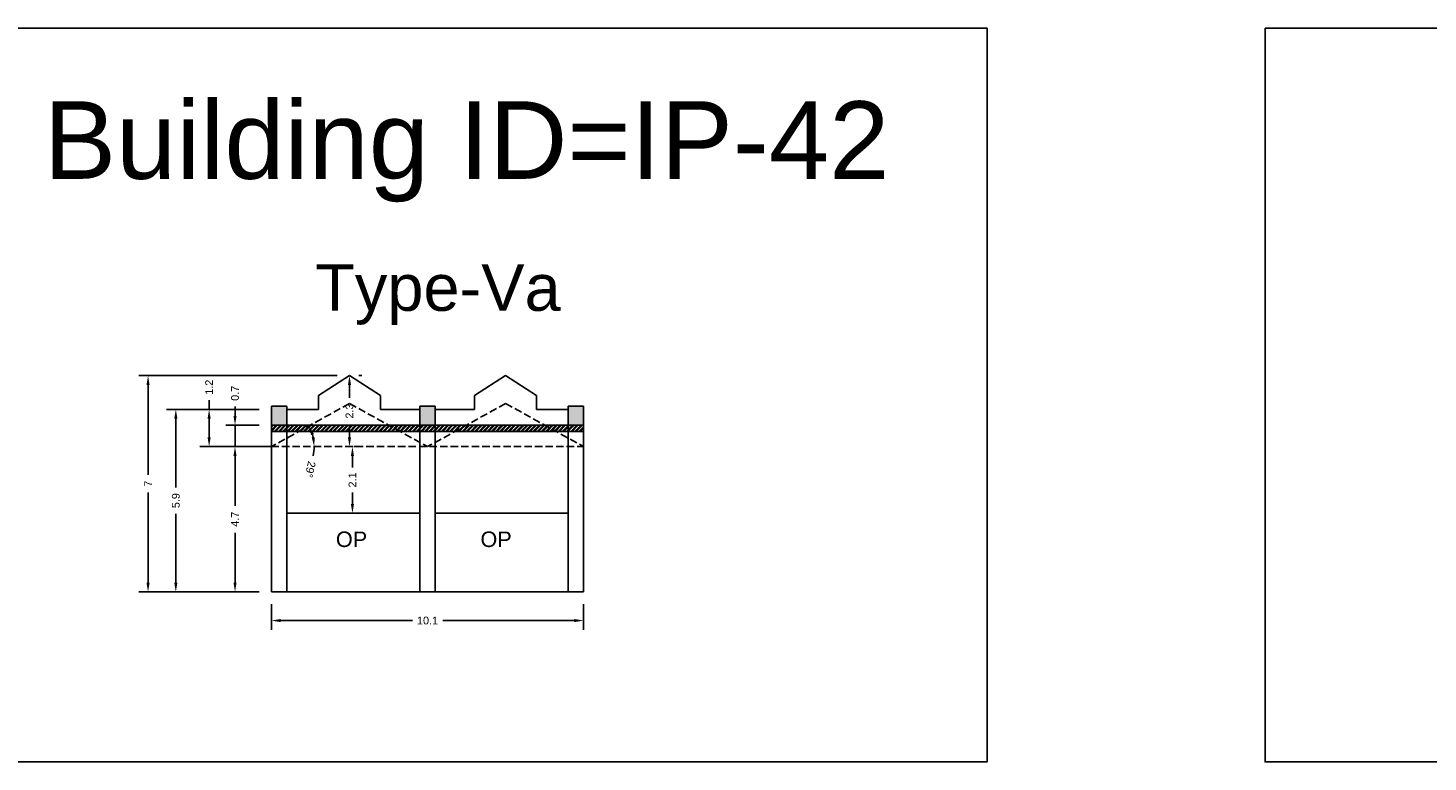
# Model space of a CAD drawing. Header units: metres. Extents: x 3416658 to 3417184, y -6712896 to -6712690.
# Tile 4 of 58: x 3416698 to 3416743, y -6712857 to -6712833. Entities that reach past the tile are written whole.
import ezdxf

# ---------------------------------------------------------------- set-up
doc = ezdxf.new("R2010")
doc.units = ezdxf.units.M
doc.linetypes.add('ACAD_ISO02W100', pattern=[15, 12, -3])
doc.layers.add('Dotted', color=7, linetype='ACAD_ISO02W100', plot=False)
doc.styles.get("Standard").update_dxf_attribs({"font": 'arial.ttf'})
doc.dimstyles.new('ISO-25', dxfattribs={"dimtxt": 0.25, "dimasz": 0.3, "dimexe": 0.3, "dimexo": 0.4, "dimgap": 0.2, "dimtad": 0, "dimdec": 1, "dimdsep": 46, "dimtxsty": 'Standard', "dimcen": 2.5, "dimadec": 0, "dimazin": 0, "dimtfac": 1, "dimtdec": 1, "dimtmove": 0, "dimatfit": 3, "dimfxl": 1, "dimarcsym": 0})

# ---------------------------------------------------------------- blocks, each defined once
blk = doc.blocks.new('*D367')
at = {"color": 0, "lineweight": -2, "transparency": 16777216}
for p, q in [((3416708.75, -6712844.193), (3416708.65, -6712844.193)), ((3416708.35, -6712844.493), (3416708.35, -6712844.909)), ((3416708.35, -6712846.184), (3416708.35, -6712845.768)), ((3416708.75, -6712846.484), (3416708.65, -6712846.484))]:
    blk.add_line(p, q, dxfattribs=at)
at = {"color": 0, "transparency": 16777216}
for points in [[(3416708.3, -6712844.493), (3416708.4, -6712844.493), (3416708.35, -6712844.193)], [(3416708.3, -6712846.184), (3416708.4, -6712846.184), (3416708.35, -6712846.484)]]:
    blk.add_solid(points, dxfattribs=at)
at = {"layer": 'Defpoints', "color": 0, "transparency": 16777216}
for p in [(3416708.35, -6712844.193), (3416708.35, -6712846.484), (3416708.35, -6712846.484)]:
    blk.add_point(p, dxfattribs=at)
at = {"color": 0, "transparency": 16777216, "insert": (3416708.35, -6712845.338), "char_height": 0.25, "attachment_point": 5, "rotation": 90}
blk.add_mtext('2.3', dxfattribs=at)
blk = doc.blocks.new('*D368')
at = {"color": 0, "lineweight": -2, "transparency": 16777216}
for start, end in [(12.4819, 16.4503), (347.5181, 360)]:
    blk.add_arc((3416705.832, -6712846.484), 1.38, start, end, dxfattribs=at)
at = {"color": 0, "transparency": 16777216}
for points in [[(3416707.109, -6712846.113), (3416707.202, -6712846.074), (3416707.04, -6712845.817)], [(3416707.229, -6712846.181), (3416707.13, -6712846.191), (3416707.212, -6712846.484)]]:
    blk.add_solid(points, dxfattribs=at)
at = {"layer": 'Defpoints', "color": 0, "transparency": 16777216}
for p in [(3416708.35, -6712845.093), (3416707.135, -6712846.028), (3416705.832, -6712846.484), (3416705.832, -6712846.484), (3416715.902, -6712846.484)]:
    blk.add_point(p, dxfattribs=at)
at = {"color": 0, "transparency": 16777216, "insert": (3416707.083, -6712847.219), "char_height": 0.25, "attachment_point": 5, "rotation": 257.5181}
blk.add_mtext('29°', dxfattribs=at)
blk = doc.blocks.new('*D369')
at = {"color": 0, "lineweight": -2, "transparency": 16777216}
for p, q in [((3416704.657, -6712845.493), (3416704.657, -6712845.193)), ((3416705.432, -6712845.793), (3416704.357, -6712845.793)), ((3416704.657, -6712846.484), (3416704.657, -6712845.793)), ((3416705.432, -6712846.484), (3416704.357, -6712846.484)), ((3416704.657, -6712846.784), (3416704.657, -6712847.084))]:
    blk.add_line(p, q, dxfattribs=at)
at = {"color": 0, "transparency": 16777216}
for points in [[(3416704.607, -6712845.493), (3416704.707, -6712845.493), (3416704.657, -6712845.793)], [(3416704.607, -6712846.784), (3416704.707, -6712846.784), (3416704.657, -6712846.484)]]:
    blk.add_solid(points, dxfattribs=at)
at = {"layer": 'Defpoints', "color": 0, "transparency": 16777216}
for p in [(3416704.657, -6712845.793), (3416705.832, -6712845.793), (3416705.832, -6712846.484)]:
    blk.add_point(p, dxfattribs=at)
at = {"color": 0, "transparency": 16777216, "insert": (3416704.657, -6712844.765), "char_height": 0.25, "attachment_point": 5, "rotation": 90}
blk.add_mtext('0.7', dxfattribs=at)
blk = doc.blocks.new('*D370')
at = {"color": 0, "lineweight": -2, "transparency": 16777216}
for p, q in [((3416705.432, -6712845.284), (3416703.522, -6712845.284)), ((3416703.822, -6712845.284), (3416703.822, -6712844.984)), ((3416703.822, -6712846.184), (3416703.822, -6712845.584)), ((3416705.432, -6712846.484), (3416703.522, -6712846.484))]:
    blk.add_line(p, q, dxfattribs=at)
at = {"color": 0, "transparency": 16777216}
for points in [[(3416703.772, -6712845.584), (3416703.872, -6712845.584), (3416703.822, -6712845.284)], [(3416703.772, -6712846.184), (3416703.872, -6712846.184), (3416703.822, -6712846.484)]]:
    blk.add_solid(points, dxfattribs=at)
at = {"layer": 'Defpoints', "color": 0, "transparency": 16777216}
for p in [(3416703.822, -6712845.284), (3416705.832, -6712845.284), (3416705.832, -6712846.484)]:
    blk.add_point(p, dxfattribs=at)
at = {"color": 0, "transparency": 16777216, "insert": (3416703.822, -6712844.57), "char_height": 0.25, "attachment_point": 5, "rotation": 90}
blk.add_mtext('1.2', dxfattribs=at)
blk = doc.blocks.new('*D371')
at = {"color": 0, "lineweight": -2, "transparency": 16777216}
for p, q in [((3416705.432, -6712845.284), (3416702.448, -6712845.284)), ((3416702.748, -6712845.584), (3416702.748, -6712847.797)), ((3416702.748, -6712850.866), (3416702.748, -6712848.653)), ((3416705.432, -6712851.166), (3416702.448, -6712851.166))]:
    blk.add_line(p, q, dxfattribs=at)
at = {"color": 0, "transparency": 16777216}
for points in [[(3416702.698, -6712845.584), (3416702.798, -6712845.584), (3416702.748, -6712845.284)], [(3416702.698, -6712850.866), (3416702.798, -6712850.866), (3416702.748, -6712851.166)]]:
    blk.add_solid(points, dxfattribs=at)
at = {"layer": 'Defpoints', "color": 0, "transparency": 16777216}
for p in [(3416702.748, -6712845.284), (3416705.832, -6712845.284), (3416705.832, -6712851.166)]:
    blk.add_point(p, dxfattribs=at)
at = {"color": 0, "transparency": 16777216, "insert": (3416702.748, -6712848.225), "char_height": 0.25, "attachment_point": 5, "rotation": 90}
blk.add_mtext('5.9', dxfattribs=at)
blk = doc.blocks.new('*D372')
at = {"color": 0, "lineweight": -2, "transparency": 16777216}
for p, q in [((3416707.95, -6712844.193), (3416701.552, -6712844.193)), ((3416701.852, -6712844.493), (3416701.852, -6712847.398)), ((3416701.852, -6712850.866), (3416701.852, -6712847.96)), ((3416705.432, -6712851.166), (3416701.552, -6712851.166))]:
    blk.add_line(p, q, dxfattribs=at)
at = {"color": 0, "transparency": 16777216}
for points in [[(3416701.802, -6712844.493), (3416701.902, -6712844.493), (3416701.852, -6712844.193)], [(3416701.802, -6712850.866), (3416701.902, -6712850.866), (3416701.852, -6712851.166)]]:
    blk.add_solid(points, dxfattribs=at)
at = {"layer": 'Defpoints', "color": 0, "transparency": 16777216}
for p in [(3416701.852, -6712844.193), (3416708.35, -6712844.193), (3416705.832, -6712851.166)]:
    blk.add_point(p, dxfattribs=at)
at = {"color": 0, "transparency": 16777216, "insert": (3416701.852, -6712847.679), "char_height": 0.25, "attachment_point": 5, "rotation": 90}
blk.add_mtext('7', dxfattribs=at)
blk = doc.blocks.new('*D373')
at = {"color": 0, "lineweight": -2, "transparency": 16777216}
for p, q in [((3416705.832, -6712851.566), (3416705.832, -6712852.39)), ((3416715.902, -6712851.566), (3416715.902, -6712852.39)), ((3416706.132, -6712852.09), (3416710.378, -6712852.09)), ((3416715.602, -6712852.09), (3416711.356, -6712852.09))]:
    blk.add_line(p, q, dxfattribs=at)
at = {"color": 0, "transparency": 16777216}
for points in [[(3416706.132, -6712852.04), (3416706.132, -6712852.14), (3416705.832, -6712852.09)], [(3416715.602, -6712852.04), (3416715.602, -6712852.14), (3416715.902, -6712852.09)]]:
    blk.add_solid(points, dxfattribs=at)
at = {"layer": 'Defpoints', "color": 0, "transparency": 16777216}
for p in [(3416705.832, -6712851.166), (3416715.902, -6712851.166), (3416715.902, -6712852.09)]:
    blk.add_point(p, dxfattribs=at)
at = {"color": 0, "transparency": 16777216, "insert": (3416710.867, -6712852.09), "char_height": 0.25, "attachment_point": 5}
blk.add_mtext('10.1', dxfattribs=at)
blk = doc.blocks.new('*D374')
at = {"color": 0, "lineweight": -2, "transparency": 16777216}
for p, q in [((3416705.932, -6712846.484), (3416704.357, -6712846.484)), ((3416704.657, -6712846.784), (3416704.657, -6712848.393)), ((3416704.657, -6712850.866), (3416704.657, -6712849.258)), ((3416705.432, -6712851.166), (3416704.357, -6712851.166))]:
    blk.add_line(p, q, dxfattribs=at)
at = {"color": 0, "transparency": 16777216}
for points in [[(3416704.607, -6712846.784), (3416704.707, -6712846.784), (3416704.657, -6712846.484)], [(3416704.607, -6712850.866), (3416704.707, -6712850.866), (3416704.657, -6712851.166)]]:
    blk.add_solid(points, dxfattribs=at)
at = {"layer": 'Defpoints', "color": 0, "transparency": 16777216}
for p in [(3416704.657, -6712846.484), (3416706.332, -6712846.484), (3416705.832, -6712851.166)]:
    blk.add_point(p, dxfattribs=at)
at = {"color": 0, "transparency": 16777216, "insert": (3416704.657, -6712848.825), "char_height": 0.25, "attachment_point": 5, "rotation": 90}
blk.add_mtext('4.7', dxfattribs=at)
blk = doc.blocks.new('*D375')
at = {"color": 0, "lineweight": -2, "transparency": 16777216}
for p, q in [((3416708.489, -6712846.484), (3416708.745, -6712846.484)), ((3416708.445, -6712846.784), (3416708.445, -6712847.153)), ((3416708.445, -6712848.334), (3416708.445, -6712847.964)), ((3416708.489, -6712848.634), (3416708.745, -6712848.634))]:
    blk.add_line(p, q, dxfattribs=at)
at = {"color": 0, "transparency": 16777216}
for points in [[(3416708.395, -6712846.784), (3416708.495, -6712846.784), (3416708.445, -6712846.484)], [(3416708.395, -6712848.334), (3416708.495, -6712848.334), (3416708.445, -6712848.634)]]:
    blk.add_solid(points, dxfattribs=at)
at = {"layer": 'Defpoints', "color": 0, "transparency": 16777216}
for p in [(3416708.089, -6712846.484), (3416708.445, -6712846.484), (3416708.089, -6712848.634)]:
    blk.add_point(p, dxfattribs=at)
at = {"color": 0, "transparency": 16777216, "insert": (3416708.445, -6712847.559), "char_height": 0.25, "attachment_point": 5, "rotation": 90}
blk.add_mtext('2.1', dxfattribs=at)

msp = doc.modelspace()

# ---------------------------------------------------------------- hatches: boundary and pattern name
h = msp.add_hatch(color=256)
h.dxf.hatch_style = 1
h.paths.add_polyline_path([(3416706.332, -6712845.184), (3416705.832, -6712845.184), (3416705.832, -6712845.793), (3416706.332, -6712845.793)])
h.paths.add_polyline_path([(3416711.117, -6712845.184), (3416710.617, -6712845.184), (3416710.617, -6712845.793), (3416711.117, -6712845.793)])
h.paths.add_polyline_path([(3416715.902, -6712845.184), (3416715.402, -6712845.184), (3416715.402, -6712845.793), (3416715.902, -6712845.793)])
h = msp.add_hatch()
h.set_pattern_fill('ANSI32', color=256, scale=0.01)
h.set_pattern_definition([(45, (-11.47945, 28.78763), (-0.067351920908, 0.067351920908), []), (45, (-11.43455, 28.78763), (-0.067351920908, 0.067351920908), [])])
h.paths.add_polyline_path([(3416714.651, -6712845.793), (3416712.118, -6712845.793), (3416711.757, -6712845.993), (3416715.013, -6712845.993)])
h.paths.add_polyline_path([(3416715.402, -6712845.793), (3416714.651, -6712845.793), (3416715.013, -6712845.993), (3416715.402, -6712845.993)])
h.paths.add_polyline_path([(3416715.902, -6712845.793), (3416715.402, -6712845.793), (3416715.402, -6712845.993), (3416715.902, -6712845.993)])
h.paths.add_polyline_path([(3416712.118, -6712845.793), (3416711.117, -6712845.793), (3416711.117, -6712845.993), (3416711.757, -6712845.993)])
h.paths.add_polyline_path([(3416711.117, -6712845.793), (3416710.617, -6712845.793), (3416710.617, -6712845.993), (3416711.117, -6712845.993)])
h.paths.add_polyline_path([(3416710.617, -6712845.793), (3416709.616, -6712845.793), (3416709.978, -6712845.993), (3416710.617, -6712845.993)])
h.paths.add_polyline_path([(3416709.616, -6712845.793), (3416707.083, -6712845.793), (3416706.722, -6712845.993), (3416709.978, -6712845.993)])
h.paths.add_polyline_path([(3416707.083, -6712845.793), (3416706.332, -6712845.793), (3416706.332, -6712845.993), (3416706.722, -6712845.993)])
h.paths.add_polyline_path([(3416706.332, -6712845.793), (3416705.832, -6712845.793), (3416705.832, -6712845.993), (3416706.332, -6712845.993)])

# ---------------------------------------------------------------- linework, layer by layer
for p, q in [((3416707.35, -6712845.284), (3416707.35, -6712844.834)), ((3416709.35, -6712845.284), (3416709.35, -6712844.834)), ((3416712.385, -6712845.284), (3416712.385, -6712844.834)), ((3416714.385, -6712845.284), (3416714.385, -6712844.834))]:
    msp.add_line(p, q)
for points in [[(3416695.2, -6712832.992), (3416728.916, -6712832.992), (3416728.916, -6712856.648), (3416695.2, -6712856.648)], [(3416737.881, -6712832.992), (3416774.983, -6712832.992), (3416774.983, -6712856.648), (3416737.881, -6712856.648)], [(3416706.332, -6712848.634), (3416710.617, -6712848.634), (3416710.617, -6712851.166), (3416706.332, -6712851.166)]]:
    msp.add_lwpolyline(points, close=True)
for points in [[(3416708.35, -6712844.193), (3416707.35, -6712844.834)], [(3416708.35, -6712844.193), (3416709.35, -6712844.834)], [(3416713.385, -6712844.193), (3416712.385, -6712844.834)], [(3416713.385, -6712844.193), (3416714.385, -6712844.834)], [(3416705.832, -6712845.184), (3416706.332, -6712845.184)], [(3416705.832, -6712845.184), (3416705.832, -6712851.166)], [(3416706.332, -6712845.184), (3416706.332, -6712851.166)], [(3416706.332, -6712845.284), (3416707.35, -6712845.284)], [(3416707.35, -6712845.184), (3416707.35, -6712845.284)], [(3416709.35, -6712845.284), (3416710.617, -6712845.284)], [(3416710.617, -6712851.166), (3416710.617, -6712845.184)], [(3416710.617, -6712845.184), (3416711.117, -6712845.184)], [(3416711.117, -6712851.166), (3416711.117, -6712845.184)], [(3416711.117, -6712845.284), (3416712.385, -6712845.284)], [(3416714.385, -6712845.184), (3416714.385, -6712845.284)], [(3416715.402, -6712845.284), (3416714.385, -6712845.284)], [(3416714.385, -6712845.284), (3416715.402, -6712845.284)], [(3416715.402, -6712845.184), (3416715.402, -6712851.166)], [(3416715.402, -6712845.184), (3416715.902, -6712845.184)], [(3416715.902, -6712845.184), (3416715.902, -6712851.166)], [(3416705.832, -6712845.793), (3416715.902, -6712845.793)], [(3416705.832, -6712845.993), (3416715.902, -6712845.993)], [(3416710.617, -6712848.634), (3416706.332, -6712848.634)], [(3416715.402, -6712848.634), (3416711.117, -6712848.634)], [(3416705.832, -6712851.166), (3416715.902, -6712851.166)]]:
    msp.add_lwpolyline(points)
at = {"layer": 'Dotted', "ltscale": 0.02}
for points in [[(3416708.35, -6712845.093), (3416705.832, -6712846.484)], [(3416708.35, -6712845.093), (3416710.867, -6712846.484)], [(3416713.385, -6712845.093), (3416710.867, -6712846.484)], [(3416713.385, -6712845.093), (3416715.902, -6712846.484)], [(3416705.832, -6712846.484), (3416715.902, -6712846.484)]]:
    msp.add_lwpolyline(points, dxfattribs=at)

# ---------------------------------------------------------------- texts
for s, heights, insert, char_height, attachment_point in [('Building ID=IP-42', [0.517], (3416698.491, -6712835.353), 2.5, 1), ('Type-Va  ', [0.517], (3416707.243, -6712840.607), 1.5, 1), ('OP', [0], (3416708.92, -6712849.22), 0.5, 3), ('OP', [0], (3416713.583, -6712849.22), 0.5, 3)]:
    msp.add_mtext_dynamic_manual_height_columns(s, width=67.86454, gutter_width=12.5, heights=heights, dxfattribs=dict(insert=insert, char_height=char_height, attachment_point=attachment_point))

# ---------------------------------------------------------------- dimensions: what is measured, and where the dimension line sits
for base, p1, p2, picture, middle in [((3416701.852, -6712844.193), (3416705.832, -6712851.166), (3416708.35, -6712844.193), '*D372', (3416701.852, -6712847.679)), ((3416703.822, -6712845.284), (3416705.832, -6712846.484), (3416705.832, -6712845.284), '*D370', (3416703.822, -6712844.57)), ((3416708.35, -6712846.484), (3416708.35, -6712844.193), (3416708.35, -6712846.484), '*D367', (3416708.35, -6712845.338)), ((3416704.657, -6712845.793), (3416705.832, -6712846.484), (3416705.832, -6712845.793), '*D369', (3416704.657, -6712844.765)), ((3416702.748, -6712845.284), (3416705.832, -6712851.166), (3416705.832, -6712845.284), '*D371', (3416702.748, -6712848.225)), ((3416704.657, -6712846.484), (3416705.832, -6712851.166), (3416706.332, -6712846.484), '*D374', (3416704.657, -6712848.825)), ((3416708.4453, -6712846.4842), (3416708.0889, -6712848.6335), (3416708.0889, -6712846.4842), '*D375', (3416708.4453, -6712847.5589))]:
    dim = msp.add_linear_dim(base=base, p1=p1, p2=p2, angle=90, dimstyle='ISO-25')
    dim.commit()
    dim.dimension.update_dxf_attribs({"geometry": picture, "text_midpoint": middle})
dim = msp.add_angular_dim_2l(base=(3416707.135, -6712846.028), line1=((3416708.35, -6712845.093), (3416705.832, -6712846.484)), line2=((3416705.832, -6712846.484), (3416715.902, -6712846.484)), dimstyle='ISO-25')
dim.commit()
dim.dimension.update_dxf_attribs({"geometry": '*D368', "text_midpoint": (3416707.083, -6712847.219)})
dim = msp.add_linear_dim(base=(3416715.902, -6712852.09), p1=(3416705.832, -6712851.166), p2=(3416715.902, -6712851.166), dimstyle='ISO-25')
dim.commit()
dim.dimension.update_dxf_attribs({"geometry": '*D373', "text_midpoint": (3416710.867, -6712852.09)})

doc.saveas('drawing.dxf')
